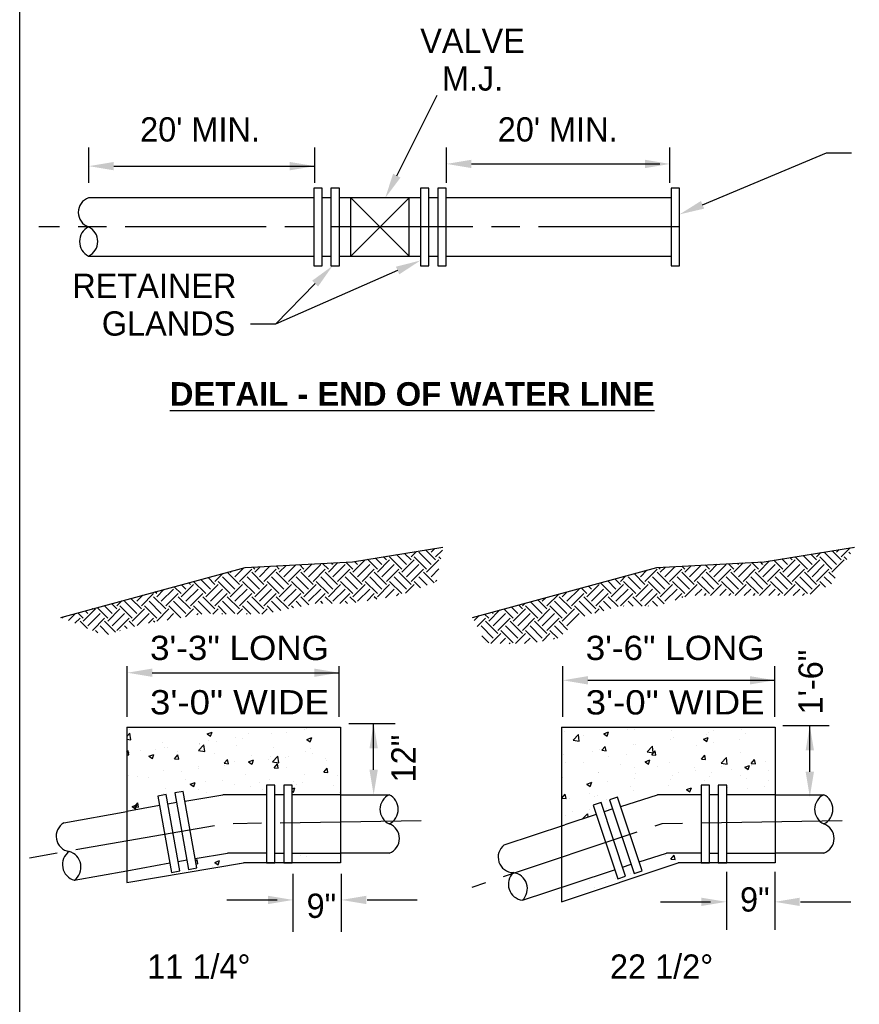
# Model space of a CAD drawing. Header units: feet. Extents: x 6 to 191, y 4 to 30.
# Tile 27 of 42: x 68.1 to 72.57, y 8.84 to 14.08. Entities that reach past the tile are written whole.
import ezdxf
from ezdxf.enums import TextEntityAlignment as Align

# ---------------------------------------------------------------- set-up
doc = ezdxf.new("R2010")
doc.units = ezdxf.units.FT
doc.header["$MEASUREMENT"] = 0
doc.linetypes.add('DASHDOT', pattern=[1, 0.5, -0.25, 0, -0.25])
doc.linetypes.add('E', pattern=[1, 0.75, -0.05, 0.15, -0.05])
doc.layers.add('COLUMNS', color=6, linetype='Continuous', plot=False)
for name, color, linetype in [('DETAIL', 130, 'Continuous'), ('MISC_LINE', 10, 'DASHDOT'), ('text', 9, 'Continuous')]:
    doc.layers.add(name, color=color, linetype=linetype)
doc.styles.add('SOLID', font='arialbd.ttf')
doc.styles.get("Standard").update_dxf_attribs({"font": 'font31.shx'})

msp = doc.modelspace()

# ---------------------------------------------------------------- linework, layer by layer
at = {"color": 247}
for p, q in [((70.28674, 11.2434), (70.30677, 11.26343)), ((72.46946, 11.21894), (72.51703, 11.26651)), ((72.53769, 11.26489), (72.5347, 11.26787)), ((70.02576, 11.17816), (69.99144, 11.21248)), ((70.05023, 11.20262), (70.03357, 11.21929)), ((70.05023, 11.21894), (70.05386, 11.22256)), ((70.13178, 11.15369), (70.06654, 11.21894)), ((70.15625, 11.17816), (70.10378, 11.23063)), ((70.18072, 11.20262), (70.1459, 11.23744)), ((70.18072, 11.21894), (70.20949, 11.24771)), ((70.26227, 11.15369), (70.19703, 11.21894)), ((70.28674, 11.17816), (70.22149, 11.2434)), ((70.3112, 11.20262), (70.25824, 11.25559)), ((70.3112, 11.21894), (70.34698, 11.25471)), ((70.33825, 11.2082), (70.32751, 11.21894)), ((72.20848, 11.20262), (72.19641, 11.2147)), ((72.29004, 11.15369), (72.2248, 11.21894)), ((72.31451, 11.17816), (72.26662, 11.22604)), ((72.33897, 11.20262), (72.30875, 11.23285)), ((72.33897, 11.21894), (72.36139, 11.24136)), ((72.42053, 11.15369), (72.35528, 11.21894)), ((72.44499, 11.17816), (72.37975, 11.2434)), ((72.46946, 11.20262), (72.42108, 11.251)), ((72.44499, 11.2434), (72.45867, 11.25708)), ((72.49991, 11.2048), (72.48577, 11.21894)), ((72.5188, 11.23484), (72.51024, 11.2434)), ((69.24283, 11.11291), (69.28979, 11.15987)), ((69.34886, 11.15369), (69.33839, 11.16416)), ((69.34886, 11.13738), (69.37775, 11.16627)), ((69.37332, 11.11291), (69.42945, 11.16904)), ((69.47934, 11.15369), (69.46224, 11.1708)), ((69.47934, 11.13738), (69.51562, 11.17366)), ((69.50381, 11.11291), (69.56733, 11.17643)), ((69.60983, 11.15369), (69.58609, 11.17744)), ((69.60983, 11.13738), (69.6535, 11.18105)), ((69.6343, 11.17816), (69.63253, 11.17993)), ((69.6343, 11.11291), (69.69954, 11.17816)), ((69.74032, 11.15369), (69.70994, 11.18408)), ((69.74032, 11.13738), (69.79138, 11.18844)), ((69.76479, 11.17816), (69.75638, 11.18657)), ((69.76479, 11.11291), (69.83003, 11.17816)), ((69.87081, 11.15369), (69.83378, 11.19071)), ((69.87081, 11.13738), (69.93605, 11.20262)), ((69.89527, 11.17816), (69.87911, 11.19433)), ((69.89527, 11.11291), (69.96052, 11.17816)), ((70.00129, 11.15369), (69.94932, 11.20567)), ((70.00129, 11.13738), (70.06654, 11.20262)), ((70.02576, 11.11291), (70.09101, 11.17816)), ((70.13178, 11.13738), (70.19703, 11.20262)), ((70.15625, 11.11291), (70.22149, 11.17816)), ((70.26227, 11.13738), (70.32751, 11.20262)), ((71.50711, 11.15369), (71.49832, 11.16248)), ((71.50711, 11.13738), (71.53413, 11.1644)), ((71.53158, 11.11291), (71.58584, 11.16717)), ((71.6376, 11.15369), (71.62217, 11.16912)), ((71.6376, 11.13738), (71.67201, 11.17179)), ((71.66207, 11.11291), (71.72372, 11.17456)), ((71.76809, 11.15369), (71.74602, 11.17576)), ((71.76809, 11.13738), (71.80989, 11.17918)), ((71.79255, 11.17816), (71.79246, 11.17825)), ((71.79255, 11.11291), (71.8578, 11.17816)), ((71.89858, 11.15369), (71.86987, 11.1824)), ((71.89858, 11.13738), (71.94777, 11.18657)), ((71.92304, 11.17816), (71.91631, 11.18489)), ((71.92304, 11.11291), (71.98829, 11.17816)), ((72.02906, 11.15369), (71.99372, 11.18904)), ((72.02906, 11.13738), (72.08903, 11.19735)), ((72.05353, 11.17816), (72.04016, 11.19153)), ((72.05353, 11.11291), (72.11877, 11.17816)), ((72.15955, 11.15369), (72.11216, 11.20108)), ((72.18402, 11.17816), (72.15428, 11.20789)), ((72.15955, 11.13738), (72.2248, 11.20262)), ((72.18402, 11.11291), (72.24926, 11.17816)), ((72.29004, 11.13738), (72.35528, 11.20262)), ((72.31451, 11.11291), (72.37975, 11.17816)), ((72.42053, 11.13738), (72.48577, 11.20262)), ((69.13681, 11.07214), (69.10025, 11.1087)), ((69.13681, 11.08845), (69.17808, 11.12971)), ((69.24283, 11.04767), (69.17759, 11.11291)), ((69.2673, 11.07214), (69.203, 11.13644)), ((69.21837, 11.13738), (69.22276, 11.14177)), ((69.2673, 11.08845), (69.33255, 11.15369)), ((69.37332, 11.04767), (69.30808, 11.11291)), ((69.39779, 11.07214), (69.33255, 11.13738)), ((69.39779, 11.08845), (69.46303, 11.15369)), ((69.50381, 11.04767), (69.43857, 11.11291)), ((69.52828, 11.07214), (69.46303, 11.13738)), ((69.52828, 11.08845), (69.59352, 11.15369)), ((69.6343, 11.04767), (69.56905, 11.11291)), ((69.65876, 11.07214), (69.59352, 11.13738)), ((69.65876, 11.08845), (69.72401, 11.15369)), ((69.76479, 11.04767), (69.69954, 11.11291)), ((69.78925, 11.07214), (69.72401, 11.13738)), ((69.78925, 11.08845), (69.8545, 11.15369)), ((69.89527, 11.04767), (69.83003, 11.11291)), ((69.91974, 11.07214), (69.8545, 11.13738)), ((69.91974, 11.08845), (69.98498, 11.15369)), ((70.02576, 11.04767), (69.96052, 11.11291)), ((70.05023, 11.07214), (69.98498, 11.13738)), ((70.05023, 11.08845), (70.11547, 11.15369)), ((70.15625, 11.04767), (70.09101, 11.11291)), ((70.18072, 11.07214), (70.11547, 11.13738)), ((70.18072, 11.08845), (70.24596, 11.15369)), ((70.26705, 11.06735), (70.22149, 11.11291)), ((70.30312, 11.08022), (70.24596, 11.13738)), ((70.28674, 11.11291), (70.32813, 11.15431)), ((71.29507, 11.08845), (71.32414, 11.11752)), ((71.40109, 11.04767), (71.33585, 11.11291)), ((71.42556, 11.07214), (71.36826, 11.12943)), ((71.40109, 11.11291), (71.43585, 11.14768)), ((71.42556, 11.08845), (71.4908, 11.15369)), ((71.53158, 11.04767), (71.46634, 11.11291)), ((71.55605, 11.07214), (71.4908, 11.13738)), ((71.55605, 11.08845), (71.62129, 11.15369)), ((71.66207, 11.04767), (71.59682, 11.11291)), ((71.68653, 11.07214), (71.62129, 11.13738)), ((71.68653, 11.08845), (71.75178, 11.15369)), ((71.79255, 11.04767), (71.72731, 11.11291)), ((71.81702, 11.07214), (71.75178, 11.13738)), ((71.81702, 11.08845), (71.88227, 11.15369)), ((71.92304, 11.04767), (71.8578, 11.11291)), ((71.94751, 11.07214), (71.88227, 11.13738)), ((71.94751, 11.08845), (72.01275, 11.15369)), ((72.05353, 11.04767), (71.98829, 11.11291)), ((72.078, 11.07214), (72.01275, 11.13738)), ((72.078, 11.08845), (72.14324, 11.15369)), ((72.18402, 11.04767), (72.11877, 11.11291)), ((72.20848, 11.07214), (72.14324, 11.13738)), ((72.20848, 11.08845), (72.27373, 11.15369)), ((72.31451, 11.04767), (72.24926, 11.11291)), ((72.33897, 11.07214), (72.27373, 11.13738)), ((72.33897, 11.08845), (72.40422, 11.15369)), ((72.41806, 11.0746), (72.37975, 11.11291)), ((72.43695, 11.10465), (72.40422, 11.13738)), ((68.95739, 11.0232), (68.92044, 11.06016)), ((68.95739, 11.00689), (69.02264, 11.07214)), ((68.98186, 11.04767), (68.95897, 11.07056)), ((69.00633, 11.07214), (68.9975, 11.08096)), ((69.08788, 11.0232), (69.02319, 11.0879)), ((69.11235, 11.04767), (69.06172, 11.0983)), ((69.08788, 11.00689), (69.15312, 11.07214)), ((69.21837, 11.0232), (69.15312, 11.08845)), ((69.21837, 11.00689), (69.28361, 11.07214)), ((69.34886, 11.0232), (69.28361, 11.08845)), ((69.34886, 11.00689), (69.4141, 11.07214)), ((69.47934, 11.0232), (69.4141, 11.08845)), ((69.47934, 11.00689), (69.54459, 11.07214)), ((69.60983, 11.0232), (69.54459, 11.08845)), ((69.60983, 11.00689), (69.67508, 11.07214)), ((69.74032, 11.0232), (69.67508, 11.08845)), ((69.74032, 11.00689), (69.80556, 11.07214)), ((69.87081, 11.0232), (69.80556, 11.08845)), ((69.87081, 11.00689), (69.93605, 11.07214)), ((70.00129, 11.0232), (69.93605, 11.08845)), ((70.00129, 11.00689), (70.06654, 11.07214)), ((70.13178, 11.0232), (70.06654, 11.08845)), ((70.15076, 11.02587), (70.19703, 11.07214)), ((70.23099, 11.05449), (70.19703, 11.08845)), ((70.3112, 11.08845), (70.31682, 11.09407)), ((71.11565, 11.00689), (71.18089, 11.07214)), ((71.14012, 11.04767), (71.12424, 11.06355)), ((71.16458, 11.07214), (71.16277, 11.07395)), ((71.24614, 11.0232), (71.18845, 11.08089)), ((71.2706, 11.04767), (71.22698, 11.09129)), ((71.24614, 11.00689), (71.31138, 11.07214)), ((71.29507, 11.07214), (71.26552, 11.10169)), ((71.37663, 11.0232), (71.31138, 11.08845)), ((71.37663, 11.00689), (71.44187, 11.07214)), ((71.50711, 11.0232), (71.44187, 11.08845)), ((71.50711, 11.00689), (71.57236, 11.07214)), ((71.6376, 11.0232), (71.57236, 11.08845)), ((71.6376, 11.00689), (71.70284, 11.07214)), ((71.76809, 11.0232), (71.70284, 11.08845)), ((71.77453, 11.01333), (71.83333, 11.07214)), ((71.89858, 11.0232), (71.83333, 11.08845)), ((71.90501, 11.01333), (71.96382, 11.07214)), ((72.02906, 11.0232), (71.96382, 11.08845)), ((72.0355, 11.01333), (72.09431, 11.07214)), ((72.15955, 11.0232), (72.09431, 11.08845)), ((72.16599, 11.01333), (72.2248, 11.07214)), ((72.29004, 11.0232), (72.2248, 11.08845)), ((72.30394, 11.02079), (72.35528, 11.07214)), ((72.38635, 11.05738), (72.35528, 11.08845)), ((68.72088, 10.98243), (68.75357, 11.01511)), ((68.74535, 10.95796), (68.81059, 11.0232)), ((68.87584, 10.94165), (68.81059, 11.00689)), ((68.82691, 11.0232), (68.81769, 11.03242)), ((68.82691, 11.00689), (68.86528, 11.04527)), ((68.85137, 10.98243), (68.91662, 11.04767)), ((68.87584, 10.95796), (68.94108, 11.0232)), ((69.00633, 10.94165), (68.94108, 11.00689)), ((68.98186, 10.98243), (69.0471, 11.04767)), ((69.00633, 10.95796), (69.07157, 11.0232)), ((69.13681, 10.94165), (69.07157, 11.00689)), ((69.11235, 10.98243), (69.17759, 11.04767)), ((69.13681, 10.95796), (69.20206, 11.0232)), ((69.2673, 10.94165), (69.20206, 11.00689)), ((69.24283, 10.98243), (69.30808, 11.04767)), ((69.2673, 10.95796), (69.33255, 11.0232)), ((69.39779, 10.94165), (69.33255, 11.00689)), ((69.37332, 10.98243), (69.43857, 11.04767)), ((69.39779, 10.95796), (69.46303, 11.0232)), ((69.52828, 10.94165), (69.46303, 11.00689)), ((69.50381, 10.98243), (69.56905, 11.04767)), ((69.52828, 10.95796), (69.59352, 11.0232)), ((69.63714, 10.96327), (69.59352, 11.00689)), ((69.6343, 10.98243), (69.69954, 11.04767)), ((69.6708, 10.96999), (69.72401, 11.0232)), ((69.76025, 10.97065), (69.72401, 11.00689)), ((69.76479, 10.98243), (69.83003, 11.04767)), ((69.80194, 10.97065), (69.8545, 11.0232)), ((69.88625, 10.97514), (69.8545, 11.00689)), ((69.89527, 10.98243), (69.96052, 11.04767)), ((69.94705, 10.98527), (69.98498, 11.0232)), ((69.99811, 10.99377), (69.98498, 11.00689)), ((70.04489, 11.00156), (70.09101, 11.04767)), ((70.1036, 11.01133), (70.11547, 11.0232)), ((70.87914, 10.98243), (70.89963, 11.00292)), ((70.90361, 10.95796), (70.96666, 11.02101)), ((71.03409, 10.94165), (70.96885, 11.00689)), ((70.98516, 11.0232), (70.98295, 11.02541)), ((70.98516, 11.00689), (71.01134, 11.03308)), ((71.00963, 10.98243), (71.07487, 11.04767)), ((71.03409, 10.95796), (71.09934, 11.0232)), ((71.11565, 11.0232), (71.0857, 11.05315)), ((71.16458, 10.94165), (71.09934, 11.00689)), ((71.14012, 10.98243), (71.20536, 11.04767)), ((71.16458, 10.95796), (71.22983, 11.0232)), ((71.28248, 10.95424), (71.22983, 11.00689)), ((71.2706, 10.98243), (71.33585, 11.04767)), ((71.29507, 10.95796), (71.36031, 11.0232)), ((71.41079, 10.95642), (71.36031, 11.00689)), ((71.40109, 10.98243), (71.46634, 11.04767)), ((71.42556, 10.95796), (71.4908, 11.0232)), ((71.52835, 10.96935), (71.4908, 11.00689)), ((71.53158, 10.98243), (71.59682, 11.04767)), ((71.58694, 10.98886), (71.62129, 11.0232)), ((71.62624, 11.00194), (71.62129, 11.00689)), ((71.69297, 11.01333), (71.72731, 11.04767)), ((71.7419, 11.01333), (71.75178, 11.0232)), ((71.82346, 11.01333), (71.8578, 11.04767)), ((71.87239, 11.01333), (71.88227, 11.0232)), ((71.95395, 11.01333), (71.98829, 11.04767)), ((72.00288, 11.01333), (72.01275, 11.0232)), ((72.08443, 11.01333), (72.11877, 11.04767)), ((72.13337, 11.01333), (72.14324, 11.0232)), ((72.21492, 11.01333), (72.24926, 11.04767)), ((72.26386, 11.01333), (72.27373, 11.0232)), ((68.56593, 10.89272), (68.50944, 10.94921)), ((68.5904, 10.91718), (68.54797, 10.95961)), ((68.61486, 10.94165), (68.5865, 10.97001)), ((68.61486, 10.95796), (68.64185, 10.98495)), ((68.69642, 10.89272), (68.63117, 10.95796)), ((68.72088, 10.91718), (68.65564, 10.98243)), ((68.74535, 10.94165), (68.68925, 10.99775)), ((68.82691, 10.89272), (68.76166, 10.95796)), ((68.85137, 10.91718), (68.78613, 10.98243)), ((68.95491, 10.8952), (68.89215, 10.95796)), ((68.98186, 10.91718), (68.91662, 10.98243)), ((69.06686, 10.91374), (69.02264, 10.95796)), ((69.11235, 10.91718), (69.0471, 10.98243)), ((69.19735, 10.91374), (69.15312, 10.95796)), ((69.24283, 10.91718), (69.17759, 10.98243)), ((69.32783, 10.91374), (69.28361, 10.95796)), ((69.37332, 10.91718), (69.30808, 10.98243)), ((69.44682, 10.92524), (69.4141, 10.95796)), ((69.4876, 10.93339), (69.43857, 10.98243)), ((69.55558, 10.94697), (69.54459, 10.95796)), ((69.59636, 10.95512), (69.56905, 10.98243)), ((69.71132, 10.97065), (69.69954, 10.98243)), ((69.84181, 10.97065), (69.83003, 10.98243)), ((70.74865, 10.91718), (70.71324, 10.9526)), ((70.77312, 10.94165), (70.75177, 10.963)), ((70.77312, 10.95796), (70.78792, 10.97276)), ((70.85467, 10.89272), (70.78943, 10.95796)), ((70.87914, 10.91718), (70.81599, 10.98034)), ((70.90361, 10.94165), (70.85452, 10.99074)), ((70.98516, 10.89272), (70.91992, 10.95796)), ((71.00963, 10.91718), (70.94438, 10.98243)), ((71.10483, 10.90354), (71.05041, 10.95796)), ((71.14012, 10.91718), (71.07487, 10.98243)), ((71.20634, 10.93251), (71.18089, 10.95796)), ((71.24441, 10.94337), (71.20536, 10.98243)), ((71.31292, 10.95642), (71.31138, 10.95796)), ((71.36185, 10.95642), (71.33585, 10.98243)), ((71.44341, 10.95642), (71.44187, 10.95796)), ((71.49164, 10.95712), (71.46634, 10.98243)), ((68.32259, 10.89404), (68.32906, 10.90051)), ((68.35715, 10.87966), (68.39466, 10.91718)), ((68.43544, 10.89272), (68.40669, 10.92147)), ((68.43544, 10.87641), (68.50069, 10.94165)), ((68.45991, 10.91718), (68.44522, 10.93187)), ((68.45991, 10.85194), (68.52515, 10.91718)), ((68.48437, 10.94165), (68.48375, 10.94227)), ((68.56593, 10.87641), (68.63117, 10.94165)), ((68.5904, 10.85194), (68.65564, 10.91718)), ((68.69642, 10.87641), (68.76166, 10.94165)), ((68.7221, 10.85316), (68.78613, 10.91718)), ((68.82691, 10.87641), (68.89215, 10.94165)), ((68.88196, 10.88253), (68.91662, 10.91718)), ((68.98066, 10.89967), (69.02264, 10.94165)), ((69.03988, 10.90996), (69.0471, 10.91718)), ((69.12521, 10.91374), (69.15312, 10.94165)), ((69.17415, 10.91374), (69.17759, 10.91718)), ((69.2557, 10.91374), (69.28361, 10.94165)), ((69.30464, 10.91374), (69.30808, 10.91718)), ((69.38619, 10.91374), (69.4141, 10.94165)), ((70.5156, 10.87986), (70.54215, 10.90641)), ((70.5937, 10.89272), (70.57196, 10.91446)), ((70.5937, 10.87641), (70.65386, 10.93657)), ((70.61817, 10.91718), (70.61049, 10.92486)), ((70.61817, 10.85194), (70.68341, 10.91718)), ((70.72419, 10.89272), (70.67471, 10.9422)), ((70.72419, 10.87641), (70.78943, 10.94165)), ((70.74865, 10.85194), (70.8139, 10.91718)), ((70.85467, 10.87641), (70.91992, 10.94165)), ((70.87914, 10.85194), (70.94438, 10.91718)), ((70.98516, 10.87641), (71.05041, 10.94165)), ((71.00963, 10.85194), (71.07487, 10.91718)), ((71.15794, 10.9187), (71.18089, 10.94165)), ((68.39171, 10.86529), (68.41913, 10.89272)), ((68.45769, 10.83785), (68.41913, 10.87641)), ((68.48437, 10.82747), (68.54962, 10.89272)), ((68.57052, 10.80657), (68.52515, 10.85194)), ((68.60795, 10.81807), (68.54962, 10.87641)), ((68.61486, 10.82747), (68.68011, 10.89272)), ((68.67033, 10.83725), (68.65564, 10.85194)), ((68.70776, 10.84875), (68.68011, 10.87641)), ((68.78326, 10.86538), (68.81059, 10.89272)), ((68.81594, 10.87106), (68.81059, 10.87641)), ((70.5321, 10.84742), (70.57739, 10.89272)), ((70.61817, 10.7867), (70.55292, 10.85194)), ((70.64263, 10.81116), (70.57739, 10.87641)), ((70.64263, 10.82747), (70.70788, 10.89272)), ((70.74865, 10.7867), (70.68341, 10.85194)), ((70.77312, 10.81116), (70.70788, 10.87641)), ((70.77312, 10.82747), (70.83836, 10.89272)), ((70.87914, 10.7867), (70.8139, 10.85194)), ((70.90361, 10.81116), (70.83836, 10.87641)), ((70.90361, 10.82747), (70.96885, 10.89272)), ((70.98801, 10.80831), (70.94438, 10.85194)), ((71.01393, 10.83133), (70.96885, 10.87641)), ((68.51354, 10.81462), (68.50069, 10.82747)), ((68.6329, 10.82574), (68.63117, 10.82747)), ((70.5937, 10.76223), (70.55652, 10.7994)), ((70.60502, 10.75724), (70.65894, 10.81116)), ((70.72419, 10.76223), (70.65894, 10.82747)), ((70.73551, 10.75724), (70.78943, 10.81116)), ((70.8514, 10.76551), (70.78943, 10.82747)), ((70.87934, 10.77058), (70.91992, 10.81116)), ((70.96183, 10.78556), (70.91992, 10.82747)), ((70.57609, 10.76093), (70.57739, 10.76223)), ((70.65395, 10.75724), (70.68341, 10.7867)), ((70.70289, 10.75724), (70.70788, 10.76223)), ((70.78444, 10.75724), (70.8139, 10.7867)), ((70.93913, 10.78144), (70.94438, 10.7867)), ((68.66827, 10.2634), (68.68424, 10.28004)), ((68.68832, 10.24499), (68.68424, 10.28004)), ((68.68441, 10.30083), (68.68441, 10.30083)), ((68.6857, 10.30867), (68.6857, 10.30867)), ((69.0953, 10.27679), (69.12114, 10.28671)), ((69.0953, 10.27679), (69.11366, 10.2644)), ((69.11366, 10.2644), (69.12115, 10.28671)), ((69.31664, 10.28031), (69.31664, 10.28031)), ((69.43703, 10.28124), (69.43703, 10.28124)), ((69.51913, 10.28561), (69.51913, 10.28561)), ((69.61153, 10.29778), (69.61153, 10.29778)), ((69.62345, 10.30487), (69.62345, 10.30487)), ((70.9963, 10.29101), (70.9963, 10.29101)), ((71.00599, 10.31158), (71.00599, 10.31158)), ((71.04279, 10.24307), (71.07154, 10.27303)), ((71.07562, 10.23797), (71.07154, 10.27302)), ((71.09717, 10.27006), (71.09717, 10.27006)), ((71.17055, 10.31108), (71.17055, 10.31108)), ((71.20603, 10.27759), (71.23187, 10.28751)), ((71.20603, 10.27759), (71.22439, 10.26521)), ((71.22439, 10.2652), (71.23188, 10.28751)), ((71.33026, 10.30074), (71.33026, 10.30074)), ((71.36757, 10.30275), (71.36757, 10.30275)), ((71.42265, 10.31291), (71.42265, 10.31291)), ((71.56459, 10.29443), (71.56459, 10.29443)), ((71.75112, 10.2731), (71.75112, 10.2731)), ((71.76162, 10.28611), (71.76162, 10.28611)), ((71.79266, 10.29326), (71.79266, 10.29326)), ((71.94061, 10.29909), (71.94061, 10.29909)), ((71.95864, 10.27778), (71.95864, 10.27778)), ((68.66827, 10.2481), (68.68831, 10.24499)), ((68.85843, 10.2307), (68.85843, 10.2307)), ((69.04938, 10.18899), (69.07813, 10.21895)), ((69.05387, 10.22436), (69.05387, 10.22436)), ((69.05545, 10.22238), (69.05545, 10.22238)), ((69.05584, 10.22759), (69.05584, 10.22759)), ((69.08221, 10.1839), (69.07813, 10.21895)), ((69.1014, 10.24336), (69.1014, 10.24336)), ((69.14626, 10.23652), (69.14626, 10.23652)), ((69.24753, 10.25526), (69.24753, 10.25526)), ((69.28604, 10.25493), (69.28604, 10.25493)), ((69.62571, 10.24723), (69.65155, 10.25715)), ((69.62571, 10.24723), (69.64407, 10.23485)), ((69.64407, 10.23484), (69.65156, 10.25715)), ((71.04279, 10.24307), (71.07562, 10.23798)), ((71.36218, 10.21936), (71.36218, 10.21936)), ((71.373, 10.2218), (71.373, 10.2218)), ((71.55942, 10.24543), (71.55942, 10.24543)), ((71.57742, 10.25631), (71.57742, 10.25631)), ((71.69843, 10.21643), (71.69843, 10.21643)), ((71.73644, 10.24803), (71.76228, 10.25795)), ((71.73644, 10.24803), (71.7548, 10.23565)), ((71.7548, 10.23565), (71.76229, 10.25795)), ((71.79083, 10.22859), (71.79083, 10.22859)), ((71.93061, 10.247), (71.93061, 10.247)), ((68.66827, 10.18018), (68.67471, 10.18786)), ((68.66827, 10.16567), (68.67898, 10.16473)), ((68.67092, 10.16947), (68.67092, 10.16947)), ((68.67899, 10.16473), (68.67472, 10.18786)), ((68.67992, 10.17797), (68.67992, 10.17797)), ((68.681, 10.17527), (68.681, 10.17527)), ((68.73922, 10.18945), (68.73922, 10.18945)), ((68.78519, 10.15775), (68.81104, 10.16767)), ((68.80356, 10.14536), (68.81104, 10.16767)), ((68.82078, 10.19367), (68.82078, 10.19367)), ((68.86942, 10.20396), (68.86942, 10.20396)), ((68.88616, 10.20642), (68.88616, 10.20642)), ((68.92164, 10.1435), (68.93944, 10.1647)), ((68.93624, 10.18113), (68.93624, 10.18113)), ((68.94371, 10.14157), (68.93944, 10.1647)), ((69.04938, 10.18899), (69.0822, 10.1839)), ((69.13326, 10.1728), (69.13326, 10.1728)), ((69.25247, 10.21405), (69.25247, 10.21405)), ((69.33028, 10.16448), (69.33028, 10.16448)), ((69.44949, 10.20573), (69.44949, 10.20573)), ((69.61896, 10.18201), (69.61896, 10.18201)), ((69.64651, 10.1974), (69.64651, 10.1974)), ((69.65422, 10.17061), (69.65422, 10.17061)), ((70.99181, 10.16814), (70.99181, 10.16814)), ((71.14694, 10.18242), (71.14694, 10.18242)), ((71.1835, 10.19581), (71.1835, 10.19581)), ((71.19665, 10.18951), (71.21445, 10.21072)), ((71.19665, 10.18951), (71.21871, 10.18758)), ((71.21872, 10.18758), (71.21445, 10.21071)), ((71.32556, 10.16734), (71.32556, 10.16734)), ((71.43668, 10.18198), (71.46543, 10.21194)), ((71.43668, 10.18198), (71.46951, 10.17689)), ((71.46138, 10.16635), (71.47917, 10.18756)), ((71.46138, 10.16635), (71.48344, 10.16442)), ((71.46534, 10.18574), (71.46534, 10.18574)), ((71.46951, 10.17688), (71.46544, 10.21194)), ((71.48344, 10.16442), (71.47917, 10.18755)), ((71.7261, 10.14319), (71.74389, 10.16439)), ((71.74816, 10.14126), (71.7439, 10.16439)), ((71.93612, 10.17623), (71.93612, 10.17623)), ((68.78519, 10.15775), (68.80355, 10.14537)), ((68.92164, 10.1435), (68.9437, 10.14157)), ((69.18637, 10.12034), (69.20416, 10.14154)), ((69.18637, 10.12034), (69.20843, 10.11841)), ((69.20843, 10.1184), (69.20417, 10.14154)), ((69.24304, 10.1324), (69.24304, 10.1324)), ((69.3156, 10.12819), (69.34144, 10.13811)), ((69.3156, 10.12819), (69.33396, 10.11581)), ((69.33397, 10.11581), (69.34145, 10.13811)), ((69.42204, 10.14005), (69.42204, 10.14005)), ((69.43254, 10.15838), (69.43254, 10.15838)), ((69.44327, 10.1279), (69.47202, 10.15786)), ((69.44327, 10.1279), (69.4761, 10.12281)), ((69.45109, 10.09718), (69.46888, 10.11838)), ((69.47316, 10.09524), (69.46889, 10.11838)), ((69.4761, 10.12281), (69.47203, 10.15786)), ((69.51444, 10.15221), (69.51444, 10.15221)), ((69.52731, 10.15615), (69.52731, 10.15615)), ((69.72433, 10.14783), (69.72433, 10.14783)), ((69.73188, 10.13399), (69.73188, 10.13399)), ((71.00008, 10.12449), (71.00008, 10.12449)), ((71.09868, 10.12248), (71.09868, 10.12248)), ((71.23317, 10.15518), (71.23317, 10.15518)), ((71.2957, 10.11416), (71.2957, 10.11416)), ((71.42633, 10.129), (71.45217, 10.13892)), ((71.42633, 10.129), (71.44469, 10.11661)), ((71.4447, 10.11661), (71.45218, 10.13891)), ((71.55493, 10.12257), (71.55493, 10.12257)), ((71.7261, 10.14319), (71.74816, 10.14126)), ((71.74663, 10.15024), (71.74663, 10.15024)), ((71.83057, 10.12089), (71.85932, 10.15085)), ((71.83057, 10.12089), (71.8634, 10.1158)), ((71.86341, 10.1158), (71.85933, 10.15085)), ((71.99082, 10.12003), (72.00861, 10.14123)), ((71.99082, 10.12003), (72.01288, 10.1181)), ((72.01289, 10.11809), (72.00862, 10.14123)), ((72.0666, 10.13212), (72.0666, 10.13212)), ((68.86493, 10.0811), (68.86493, 10.0811)), ((68.95678, 10.07879), (68.95678, 10.07879)), ((69.04917, 10.09096), (69.04917, 10.09096)), ((69.05135, 10.10472), (69.05135, 10.10472)), ((69.18895, 10.10936), (69.18895, 10.10936)), ((69.3014, 10.0601), (69.3014, 10.0601)), ((69.45109, 10.09718), (69.47315, 10.09525)), ((69.51664, 10.09704), (69.51664, 10.09704)), ((69.61447, 10.05915), (69.61447, 10.05915)), ((69.71581, 10.07402), (69.73361, 10.09522)), ((69.71581, 10.07402), (69.73787, 10.07209)), ((69.73788, 10.07208), (69.73361, 10.09522)), ((71.1765, 10.07291), (71.1765, 10.07291)), ((71.17902, 10.07295), (71.17902, 10.07295)), ((71.36851, 10.09894), (71.36851, 10.09894)), ((71.37352, 10.06458), (71.37352, 10.06458)), ((71.49272, 10.10583), (71.49272, 10.10583)), ((71.60134, 10.07086), (71.60134, 10.07086)), ((71.68974, 10.09751), (71.68974, 10.09751)), ((71.69373, 10.08303), (71.69373, 10.08303)), ((71.77742, 10.07304), (71.77742, 10.07304)), ((71.83351, 10.10143), (71.83351, 10.10143)), ((71.88676, 10.08919), (71.88676, 10.08919)), ((71.95674, 10.09944), (71.98258, 10.10936)), ((71.95674, 10.09944), (71.9751, 10.08705)), ((71.97511, 10.08705), (71.98259, 10.10935)), ((71.99266, 10.10999), (71.99266, 10.10999)), ((72.08378, 10.08086), (72.08378, 10.08086)), ((72.11806, 10.07699), (72.11806, 10.07699)), ((68.67543, 10.05511), (68.67543, 10.05511)), ((68.72369, 10.04811), (68.72369, 10.04811)), ((68.785, 10.0431), (68.785, 10.0431)), ((68.98202, 10.03477), (68.98202, 10.03477)), ((69.0055, 10.00915), (69.03134, 10.01907)), ((69.0055, 10.00915), (69.02386, 9.99677)), ((69.02386, 9.99677), (69.03135, 10.01907)), ((69.08617, 10.02315), (69.08617, 10.02315)), ((69.17904, 10.02645), (69.17904, 10.02645)), ((69.23856, 10.00953), (69.23856, 10.00953)), ((69.37606, 10.01812), (69.37606, 10.01812)), ((69.41734, 10.00664), (69.41734, 10.00664)), ((69.42805, 10.03552), (69.42805, 10.03552)), ((69.55712, 10.02505), (69.55712, 10.02505)), ((69.57308, 10.0098), (69.57308, 10.0098)), ((69.60508, 10.01601), (69.60508, 10.01601)), ((69.79021, 10.05573), (69.79021, 10.05573)), ((70.98732, 10.04528), (70.98732, 10.04528)), ((71.11623, 10.00996), (71.14207, 10.01988)), ((71.11623, 10.00996), (71.13459, 9.99757)), ((71.13459, 9.99757), (71.14207, 10.01987)), ((71.13607, 10.00961), (71.13607, 10.00961)), ((71.22847, 10.02177), (71.22847, 10.02177)), ((71.36825, 10.04018), (71.36825, 10.04018)), ((71.56218, 10.0361), (71.56218, 10.0361)), ((71.57054, 10.05626), (71.57054, 10.05626)), ((71.74214, 10.02738), (71.74214, 10.02738)), ((71.76756, 10.04793), (71.76756, 10.04793)), ((71.93164, 10.05336), (71.93164, 10.05336)), ((71.96458, 10.03961), (71.96458, 10.03961)), ((72.08109, 10.02895), (72.08109, 10.02895)), ((68.86044, 9.95823), (68.86044, 9.95823)), ((68.87093, 9.9862), (68.87093, 9.9862)), ((69.04686, 9.98186), (69.04686, 9.98186)), ((69.09186, 9.96379), (69.09186, 9.96379)), ((69.32495, 9.99448), (69.32495, 9.99448)), ((69.38984, 9.97906), (69.38984, 9.97906)), ((69.54714, 9.98391), (69.56175, 9.98951)), ((69.54714, 9.97202), (69.55426, 9.96721)), ((69.55427, 9.96721), (69.56175, 9.98951)), ((69.7701, 10.00147), (69.7701, 10.00147)), ((69.80168, 9.96396), (69.80168, 9.96396)), ((70.98314, 9.93506), (71.00093, 9.95626)), ((71.00521, 9.93312), (71.00094, 9.95626)), ((71.1317, 9.9622), (71.1317, 9.9622)), ((71.34694, 9.99915), (71.34694, 9.99915)), ((71.36402, 9.97608), (71.36402, 9.97608)), ((71.55045, 9.9997), (71.55045, 9.9997)), ((71.64664, 9.9804), (71.67248, 9.99032)), ((71.64664, 9.9804), (71.66499, 9.96802)), ((71.65062, 9.95506), (71.65062, 9.95506)), ((71.665, 9.96801), (71.67248, 9.99031)), ((71.86586, 9.99201), (71.86586, 9.99201)), ((71.96951, 9.98655), (71.96951, 9.98655)), ((72.0619, 9.99871), (72.0619, 9.99871)), ((72.11357, 9.95413), (72.11357, 9.95413)), ((68.67094, 9.93225), (68.67094, 9.93225)), ((68.70813, 9.88904), (68.72592, 9.91025)), ((68.7302, 9.88711), (68.72593, 9.91025)), ((70.98284, 9.92242), (70.98284, 9.92242)), ((70.98314, 9.93506), (71.0052, 9.93313)), ((71.02525, 9.93488), (71.02525, 9.93488)), ((71.17453, 9.95009), (71.17453, 9.95009)), ((71.22227, 9.92655), (71.22227, 9.92655)), ((68.69539, 9.89011), (68.72123, 9.90003)), ((68.69539, 9.89011), (68.71375, 9.87773)), ((68.70813, 9.88904), (68.73019, 9.88711)), ((68.71376, 9.87773), (68.72124, 9.90003)), ((71.03898, 9.86404), (71.03898, 9.86404)), ((71.09376, 9.82458), (71.12047, 9.85242)), ((71.1226, 9.83414), (71.12048, 9.85241)), ((71.13138, 9.87621), (71.13138, 9.87621)), ((71.22014, 9.88117), (71.22014, 9.88117)), ((71.0049, 9.84422), (71.0049, 9.84422)), ((69.22509, 9.64094), (69.22509, 9.64094)), ((69.23076, 9.64192), (69.23076, 9.64192)), ((71.99157, 9.64263), (71.99157, 9.64263)), ((69.0334, 9.61327), (69.0334, 9.61327)), ((69.03394, 9.60003), (69.04186, 9.60947)), ((69.03625, 9.5872), (69.04612, 9.58634)), ((69.04613, 9.58633), (69.04186, 9.60947)), ((69.136, 9.59292), (69.16184, 9.60284)), ((69.136, 9.59292), (69.15436, 9.58054)), ((69.15436, 9.58054), (69.16185, 9.60284)), ((69.26585, 9.58834), (69.26585, 9.58834)), ((69.30032, 9.59274), (69.30032, 9.59274)), ((69.59133, 9.63119), (69.59133, 9.63119)), ((69.6248, 9.62528), (69.6248, 9.62528)), ((69.78822, 9.59537), (69.78822, 9.59537)), ((71.53698, 9.63112), (71.53698, 9.63112)), ((71.56379, 9.61112), (71.58159, 9.63232)), ((71.56379, 9.61112), (71.58586, 9.60919)), ((71.58586, 9.60919), (71.58159, 9.63232)), ((69.03367, 9.55778), (69.03367, 9.55778)), ((69.12607, 9.56994), (69.12607, 9.56994)), ((68.80058, 9.52709), (68.80058, 9.52709)), ((71.13061, 9.49485), (71.13061, 9.49485)), ((71.21297, 9.48859), (71.21297, 9.48859)), ((71.30536, 9.50076), (71.30536, 9.50076)), ((71.34585, 9.53179), (71.34585, 9.53179)), ((71.15658, 9.45864), (71.15658, 9.45864))]:
    msp.add_line(p, q, dxfattribs=at)
at = {"layer": 'COLUMNS', "color": 1}
msp.add_lwpolyline([(68.09752, 3.62445), (68.09752, 24.37445), (98.47252, 24.37445), (98.47252, 3.62445)], close=True, dxfattribs=at)
at = {"layer": 'DETAIL'}
for p, q in [((69.66219, 13.18068), (69.66219, 12.76731)), ((69.70681, 13.18068), (69.66219, 13.18068)), ((69.70681, 12.76731), (69.70681, 13.18068)), ((69.75417, 13.18068), (69.75417, 12.76731)), ((69.7988, 13.18068), (69.75417, 13.18068)), ((69.7988, 12.76731), (69.7988, 13.18068)), ((70.23056, 13.18068), (70.23056, 12.76731)), ((70.27519, 13.18068), (70.23056, 13.18068)), ((70.27519, 12.76731), (70.27519, 13.18068)), ((70.32255, 13.18068), (70.32255, 12.76731)), ((70.36717, 13.18068), (70.32255, 13.18068)), ((70.36717, 12.76731), (70.36717, 13.18068)), ((71.56479, 13.18068), (71.56479, 12.76731)), ((71.60942, 13.18068), (71.56479, 13.18068)), ((71.60942, 12.76731), (71.60942, 13.18068)), ((69.66219, 13.12901), (68.46456, 13.12901)), ((69.75417, 13.12901), (69.70681, 13.12901)), ((70.23056, 13.12901), (69.7988, 13.12901)), ((69.85967, 12.81899), (69.85967, 13.12901)), ((69.85967, 13.12901), (70.16969, 12.81899)), ((69.85967, 12.81899), (70.16969, 13.12901)), ((70.16969, 12.81899), (70.16969, 13.12901)), ((70.32255, 13.12901), (70.27519, 13.12901)), ((71.56479, 13.12901), (70.36717, 13.12901)), ((68.46456, 12.81899), (69.66219, 12.81899)), ((69.70681, 12.81899), (69.75417, 12.81899)), ((69.7988, 12.81899), (70.23056, 12.81899)), ((70.27519, 12.81899), (70.32255, 12.81899)), ((70.36717, 12.81899), (71.56479, 12.81899)), ((69.66219, 12.76731), (69.70681, 12.76731)), ((69.75417, 12.76731), (69.7988, 12.76731)), ((70.23056, 12.76731), (70.27519, 12.76731)), ((70.32255, 12.76731), (70.36717, 12.76731)), ((71.56479, 12.76731), (71.60942, 12.76731)), ((69.86815, 11.19256), (70.34993, 11.2704)), ((72.05938, 11.19256), (72.54115, 11.2704)), ((68.3157, 10.8969), (69.29758, 11.16197)), ((69.29758, 11.16197), (69.86815, 11.19256)), ((70.50693, 10.8969), (71.48881, 11.16197)), ((71.48881, 11.16197), (72.05938, 11.19256)), ((68.66827, 10.31342), (69.80502, 10.31342)), ((68.66827, 10.31342), (68.66827, 9.48669)), ((69.80502, 10.31342), (69.80502, 9.59004)), ((70.98154, 10.31342), (70.98154, 9.38335)), ((70.98154, 10.31342), (72.11829, 10.31342)), ((72.11829, 10.31342), (72.11829, 9.59004)), ((68.87648, 9.95429), (68.83257, 9.94636)), ((68.94995, 9.5475), (68.87648, 9.95429)), ((68.967, 9.97064), (68.92309, 9.9627)), ((68.92309, 9.9627), (68.99656, 9.55592)), ((69.04047, 9.56385), (68.967, 9.97064)), ((69.41053, 10.00477), (69.41053, 9.5914)), ((69.45515, 10.00477), (69.41053, 10.00477)), ((69.45515, 9.5914), (69.45515, 10.00477)), ((69.50251, 10.00477), (69.50251, 9.5914)), ((69.54714, 10.00477), (69.50251, 10.00477)), ((69.54714, 9.5914), (69.54714, 10.00477)), ((71.72379, 10.00477), (71.72379, 9.5914)), ((71.76842, 10.00477), (71.72379, 10.00477)), ((71.76842, 9.5914), (71.76842, 10.00477)), ((71.81578, 10.00477), (71.81578, 9.5914)), ((71.8604, 10.00477), (71.81578, 10.00477)), ((71.8604, 9.5914), (71.8604, 10.00477)), ((68.83257, 9.94636), (68.90604, 9.53957)), ((68.93227, 9.91186), (68.88567, 9.90344)), ((68.97629, 9.91924), (69.17821, 9.95309)), ((69.41053, 9.95309), (69.17821, 9.95309)), ((69.50251, 9.95309), (69.45515, 9.95309)), ((69.80502, 9.95309), (69.54714, 9.95309)), ((69.80502, 9.95309), (70.06384, 9.95309)), ((71.19259, 9.91177), (71.15023, 9.89773)), ((71.15945, 9.94518), (71.15945, 9.94518)), ((71.32263, 9.51939), (71.19259, 9.91177)), ((71.27991, 9.94071), (71.23755, 9.92667)), ((71.23755, 9.92667), (71.36759, 9.53429)), ((71.40995, 9.54833), (71.27991, 9.94071)), ((71.29634, 9.89113), (71.49148, 9.95309)), ((71.72379, 9.95309), (71.49148, 9.95309)), ((71.81578, 9.95309), (71.76842, 9.95309)), ((72.11829, 9.95309), (71.8604, 9.95309)), ((72.11829, 9.95309), (72.37711, 9.95309)), ((68.33327, 9.80368), (68.66827, 9.86418)), ((68.84175, 9.89551), (68.66827, 9.86418)), ((71.16649, 9.84868), (70.99915, 9.79322)), ((71.15023, 9.89773), (71.28027, 9.50535)), ((71.2538, 9.87762), (71.20885, 9.86272)), ((70.67602, 9.68613), (70.99915, 9.79322)), ((69.03139, 9.61415), (69.20388, 9.64307)), ((69.41053, 9.64307), (69.20388, 9.64307)), ((69.45515, 9.64307), (69.50251, 9.64307)), ((69.54714, 9.64307), (69.80502, 9.64307)), ((70.06384, 9.64307), (69.80502, 9.64307)), ((71.39387, 9.59684), (71.53944, 9.64307)), ((71.72379, 9.64307), (71.53944, 9.64307)), ((71.76842, 9.64307), (71.81578, 9.64307)), ((71.8604, 9.64307), (72.11829, 9.64307)), ((72.37711, 9.64307), (72.11829, 9.64307)), ((68.66827, 9.54914), (68.89685, 9.59042)), ((68.66827, 9.48669), (69.28831, 9.59004)), ((68.94077, 9.59835), (68.98737, 9.60677)), ((69.80502, 9.59004), (69.28831, 9.59004)), ((69.41053, 9.5914), (69.45515, 9.5914)), ((69.50251, 9.5914), (69.54714, 9.5914)), ((70.98154, 9.38335), (71.60158, 9.59004)), ((72.11829, 9.59004), (71.60158, 9.59004)), ((71.72379, 9.5914), (71.76842, 9.5914)), ((71.81578, 9.5914), (71.8604, 9.5914)), ((68.38837, 9.49859), (68.66827, 9.54914)), ((68.90604, 9.53957), (68.94995, 9.5475)), ((68.99656, 9.55592), (69.04047, 9.56385)), ((71.04353, 9.48133), (71.26402, 9.5544)), ((71.30638, 9.56844), (71.35133, 9.58334)), ((71.36759, 9.53429), (71.40995, 9.54833)), ((71.27101, 9.50756), (71.27101, 9.50756)), ((71.28027, 9.50535), (71.32263, 9.51939)), ((70.77355, 9.39185), (71.04353, 9.48133))]:
    msp.add_line(p, q, dxfattribs=at)
for centre, radius, start, end in [((68.49172, 13.0515), 0.08212, 109.30794, 250.69206), ((68.50201, 12.89649), 0.08608, 115.78576, 244.21424), ((68.42712, 12.89649), 0.08608, 295.78576, 64.21424), ((70.10129, 9.87559), 0.08608, 115.78576, 244.21424), ((70.0264, 9.87559), 0.08608, 295.78576, 64.21424), ((72.41455, 9.87559), 0.08608, 115.78576, 244.21424), ((72.33966, 9.87559), 0.08608, 295.78576, 64.21424), ((68.37377, 9.73223), 0.08212, 119.54539, 260.92952), ((70.03669, 9.72058), 0.08212, 289.30794, 70.69206), ((72.34995, 9.72058), 0.08212, 289.30794, 70.69206), ((68.41145, 9.58151), 0.08608, 126.02322, 254.45169), ((68.33775, 9.5682), 0.08608, 306.02322, 74.45169), ((70.72617, 9.62111), 0.08212, 127.64383, 269.02796), ((70.78471, 9.4772), 0.08608, 134.12166, 262.55013), ((70.71362, 9.45364), 0.08608, 314.12166, 82.55013)]:
    msp.add_arc(centre, radius, start, end, dxfattribs=at)
at = {"layer": 'MISC_LINE', "linetype": 'E'}
msp.add_line((71.60942, 12.974), (68.19909, 12.974), dxfattribs=at)
at = {"layer": 'MISC_LINE', "linetype": 'E', "flags": 128}
for points in [[(70.23361, 9.81496), (69.19105, 9.79808), (68.14407, 9.61538)], [(72.47543, 9.81496), (71.51546, 9.79808), (70.50343, 9.45988)]]:
    msp.add_lwpolyline(points, dxfattribs=at)
at = {"layer": 'text', "color": 9}
for p, q in [((70.10456, 13.24685), (70.31898, 13.67479)), ((71.73203, 13.09204), (72.39241, 13.36774)), ((72.39241, 13.36774), (72.52528, 13.36774)), ((70.50176, 13.30937), (71.50415, 13.30937)), ((68.59834, 13.29769), (69.66809, 13.29769)), ((70.10889, 12.7423), (69.45881, 12.45711)), ((69.66971, 12.6724), (69.45881, 12.45711)), ((69.45881, 12.45711), (69.32595, 12.45711)), ((68.80296, 10.60229), (69.79802, 10.60229)), ((69.98142, 10.08596), (69.98142, 10.33233)), ((72.30276, 10.0754), (72.30276, 10.32176)), ((69.20045, 9.39338), (69.46707, 9.39338)), ((69.94676, 9.39338), (70.21338, 9.39338)), ((71.50734, 9.38331), (71.77396, 9.38331)), ((72.25365, 9.38331), (72.52028, 9.38331))]:
    msp.add_line(p, q, dxfattribs=at)
at = {"layer": 'text'}
for p, q in [((68.46548, 13.20823), (68.46548, 13.39673)), ((69.66809, 13.20823), (69.66809, 13.39673)), ((69.66809, 13.20823), (69.66809, 13.39673)), ((70.36889, 13.20823), (70.36889, 13.39673)), ((71.5583, 13.20823), (71.5583, 13.39673)), ((68.67009, 10.3668), (68.67009, 10.63761)), ((69.79802, 10.3668), (69.79802, 10.63761)), ((70.98882, 10.3668), (70.98882, 10.63761)), ((72.11676, 10.3668), (72.11676, 10.63761)), ((71.12169, 10.56199), (72.11676, 10.56199)), ((69.84948, 10.33233), (70.09538, 10.33233)), ((72.15956, 10.32176), (72.40546, 10.32176)), ((71.85857, 9.54216), (71.85857, 9.23522)), ((72.1163, 9.54216), (72.1163, 9.23522)), ((69.55167, 9.5316), (69.55167, 9.22465)), ((69.80941, 9.5316), (69.80941, 9.22465))]:
    msp.add_line(p, q, dxfattribs=at)
at = {"layer": 'text', "color": 9}
for points in [[(68.59834, 13.27555), (68.59834, 13.31984), (68.46548, 13.29769)], [(69.53522, 13.27555), (69.53522, 13.31984), (69.66809, 13.29769)], [(70.50176, 13.28722), (70.50176, 13.33151), (70.36889, 13.30937)], [(71.42544, 13.28722), (71.42544, 13.33151), (71.5583, 13.30937)], [(70.1242, 13.23663), (70.08492, 13.25708), (70.04319, 13.12901)], [(71.74056, 13.0716), (71.7235, 13.11247), (71.60942, 13.04085)], [(70.09999, 12.76258), (70.11779, 12.72202), (70.23056, 12.79568)], [(69.65389, 12.6879), (69.68553, 12.6569), (69.76269, 12.76731)], [(68.80296, 10.58015), (68.80296, 10.62443), (68.67009, 10.60229)], [(69.66516, 10.58015), (69.66516, 10.62443), (69.79802, 10.60229)], [(71.98389, 10.53985), (71.98389, 10.58414), (72.11676, 10.56199)], [(70.00357, 10.19946), (69.95928, 10.19946), (69.98142, 10.33233)], [(72.32491, 10.1889), (72.28062, 10.1889), (72.30276, 10.32176)], [(70.00357, 10.08596), (69.95928, 10.08596), (69.98142, 9.95309)], [(72.32491, 10.0754), (72.28062, 10.0754), (72.30276, 9.94253)], [(69.41881, 9.37124), (69.41881, 9.41553), (69.55167, 9.39338)], [(69.94228, 9.37124), (69.94228, 9.41553), (69.80941, 9.39338)], [(71.7257, 9.36116), (71.7257, 9.40545), (71.85857, 9.38331)], [(72.24917, 9.36116), (72.24917, 9.40545), (72.1163, 9.38331)]]:
    msp.add_solid(points, dxfattribs=at)
at = {"layer": 'text'}
msp.add_solid([(71.12169, 10.53985), (71.12169, 10.58414), (70.98882, 10.56199)], dxfattribs=at)

# ---------------------------------------------------------------- texts
for s, p in [('VALVE', (70.50773, 13.89994)), ('M.J.', (70.50773, 13.69947)), ("20' MIN.", (69.05745, 13.42843)), ("20' MIN.", (70.96087, 13.42843)), ('RETAINER', (68.81424, 12.59629)), ('GLANDS', (68.88982, 12.39582)), ('11 1/4%%D', (69.05123, 8.97425)), ('22 1/2%%D', (71.51386, 8.97425))]:
    msp.add_text(s, height=0.129176, dxfattribs=at).set_placement(p, align=Align.CENTER)
at = {"layer": 'text', "style": 'SOLID'}
msp.add_text('%%UDETAIL - END OF WATER LINE', height=0.125, dxfattribs=at).set_placement((68.89605, 12.02328))
at = {"layer": 'text'}
for s, width, p, p2 in [('3\'-3" LONG', 0.929682, (68.79122, 10.66986), (69.74338, 10.66986)), ('3\'-6" LONG', 0.929682, (71.10995, 10.66986), (72.06211, 10.66986)), ('3\'-0" WIDE', 0.963436, (68.79122, 10.38069), (69.74338, 10.38069)), ('3\'-0" WIDE', 0.963436, (71.10995, 10.38013), (72.06211, 10.38013))]:
    msp.add_text(s, height=0.129176, dxfattribs=dict(at, width=width)).set_placement(p, p2, align=Align.FIT)
for s, p in [('1\'-6"', (72.37171, 10.38077)), ('12"', (70.2045, 10.01915))]:
    msp.add_text(s, height=0.129176, rotation=90, dxfattribs=at).set_placement(p)
for p in [(69.62453, 9.29785), (71.93142, 9.33159)]:
    msp.add_text('9"', height=0.129176, dxfattribs=at).set_placement(p)

doc.saveas('drawing.dxf')
